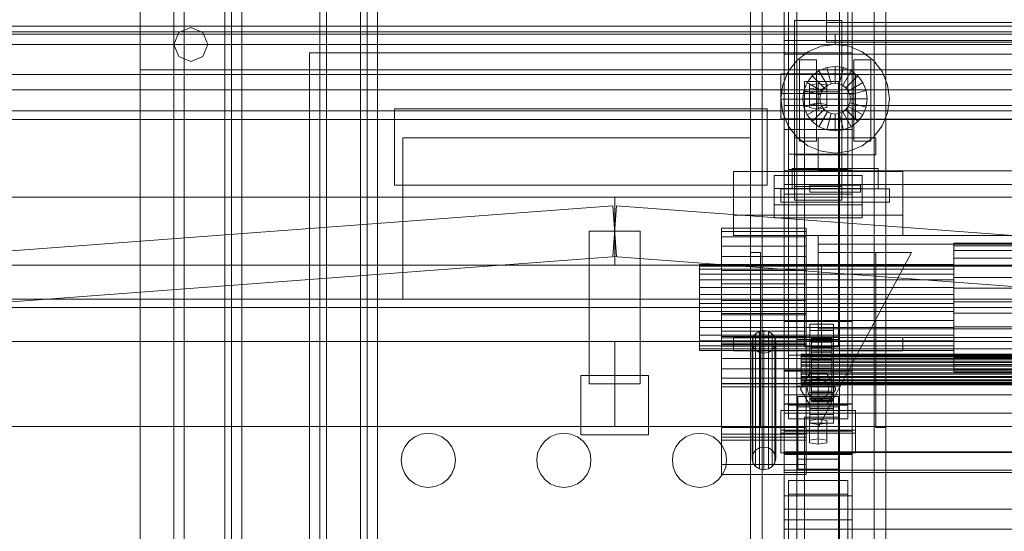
# Model space of a CAD drawing. Header units: millimetres. Extents: x -1970 to 61924, y -58230 to 6847.
# Tile 34 of 256: x -901 to -320, y -35712 to -35410. Entities that reach past the tile are written whole.
import ezdxf

# ---------------------------------------------------------------- set-up
doc = ezdxf.new("R2010")
doc.units = ezdxf.units.MM
for name, color, linetype, lineweight in [('COTAS_O', 1, 'Continuous', 0), ('COTAS_P', 1, 'Continuous', 0), ('frontal_C01', 7, 'Continuous', 0), ('frontal_C02', 7, 'Continuous', 0), ('frontal_C03', 7, 'Continuous', 0), ('frontal_C04', 7, 'Continuous', 0), ('frontal_dosificador', 7, 'Continuous', 0), ('frontal_mezcladora', 7, 'Continuous', 0)]:
    doc.layers.add(name, color=color, linetype=linetype, lineweight=lineweight)
doc.dimstyles.new('R19_100', dxfattribs={"dimtxt": 250, "dimasz": 150, "dimexe": 150, "dimexo": 80, "dimgap": 100, "dimtad": 1, "dimtih": 1, "dimtoh": 1, "dimdsep": 46, "dimcen": 0.09, "dimadec": 0, "dimazin": 0, "dimtfac": 1, "dimtdec": 4, "dimtofl": 0, "dimtmove": 0, "dimatfit": 3, "dimfxl": 1, "dimtolj": 1, "dimtzin": 0, "dimarcsym": 0})

# ---------------------------------------------------------------- blocks, each defined once
blk = doc.blocks.new('DIM_R26_43')
at = {"layer": 'COTAS_P'}
for p, q in [((-1750, -34600), (-1600, -34555)), ((2600, -34600), (2450, -34555)), ((-1750, -35500), (-1750, -34600)), ((-1750, -34600), (2600, -34600)), ((-1750, -34600), (-1600, -34645)), ((2600, -34600), (2450, -34645)), ((2600, -35500), (2600, -34600))]:
    blk.add_line(p, q, dxfattribs=at)
blk.add_text('4350 P', height=250, dxfattribs=at).set_placement((425, -34500))
blk = doc.blocks.new('DIM_R26_47')
at = {"layer": 'COTAS_P'}
for p, q in [((-850, -33400), (-150, -33400)), ((-150, -33400), (-195, -33550)), ((-150, -36000), (-150, -33400)), ((-150, -33400), (-105, -33550)), ((-150, -36000), (-195, -35850)), ((-150, -36000), (-105, -35850)), ((-850, -36000), (-150, -36000))]:
    blk.add_line(p, q, dxfattribs=at)
blk.add_text('2600 P', height=250, rotation=90, dxfattribs=at).set_placement((-250, -34700))
blk = doc.blocks.new('DIM_R26_50')
at = {"layer": 'COTAS_O'}
for p, q in [((-1480, -33670), (-780, -33670)), ((-780, -33670), (-825, -33820)), ((-780, -36000), (-780, -33670)), ((-780, -33670), (-735, -33820)), ((-780, -36000), (-825, -35850)), ((-780, -36000), (-735, -35850)), ((-1480, -36000), (-780, -36000))]:
    blk.add_line(p, q, dxfattribs=at)
blk.add_text('2330 O', height=250, rotation=90, dxfattribs=at).set_placement((-880, -34835))
blk = doc.blocks.new('DIM_R26_51')
at = {"layer": 'COTAS_O'}
for p, q in [((-1480, -35300), (-1330, -35255)), ((490, -35300), (340, -35255)), ((-1480, -36000), (-1480, -35300)), ((-1480, -35300), (490, -35300)), ((-1480, -35300), (-1330, -35345)), ((490, -35300), (340, -35345)), ((490, -36000), (490, -35300))]:
    blk.add_line(p, q, dxfattribs=at)
blk.add_text('1970 O', height=250, dxfattribs=at).set_placement((-495, -35200))
blk = doc.blocks.new('DIM_R26_52')
at = {"layer": 'COTAS_O'}
for p, q in [((-1400, -33000), (-700, -33000)), ((-700, -33000), (-745, -33150)), ((-700, -36000), (-700, -33000)), ((-700, -33000), (-655, -33150)), ((-700, -36000), (-745, -35850)), ((-700, -36000), (-655, -35850)), ((-1400, -36000), (-700, -36000))]:
    blk.add_line(p, q, dxfattribs=at)
blk.add_text('3000 O', height=250, rotation=90, dxfattribs=at).set_placement((-800, -34500))
blk = doc.blocks.new('DIM_R26_53')
at = {"layer": 'COTAS_O'}
for p, q in [((-1400, -35300), (-1250, -35255)), ((1400, -35300), (1250, -35255)), ((-1400, -36000), (-1400, -35300)), ((-1400, -35300), (1400, -35300)), ((-1400, -35300), (-1250, -35345)), ((1400, -35300), (1250, -35345)), ((1400, -36000), (1400, -35300))]:
    blk.add_line(p, q, dxfattribs=at)
blk.add_text('2800 O', height=250, dxfattribs=at).set_placement((0, -35200))

msp = doc.modelspace()

# ---------------------------------------------------------------- linework, layer by layer
at = {"layer": 'frontal_C01'}
for p, q in [((-470, -35975), (-470, -34599.343)), ((-463, -35975), (-463, -34599.343)), ((-397, -35975), (-397, -34599.343)), ((-390, -35975), (-390, -34599.343)), ((-470, -35975), (-470, -35273.382)), ((-463, -35975), (-463, -35273.382)), ((-397, -35975), (-397, -35273.382)), ((-390, -35975), (-390, -35273.382)), ((-450, -35617.505), (-450, -35293.967)), ((-410, -35293.967), (-410, -35617.505)), ((-450, -35665.654), (-450, -35342.115)), ((-410, -35665.654), (-410, -35342.115)), ((-450, -35666.598), (-450, -35343.06)), ((-410, -35343.06), (-410, -35666.598)), ((-442.5, -35830.021), (-442.5, -35348.555)), ((-417.5, -35348.555), (-417.5, -35830.021)), ((-447.5, -35637.535), (-447.5, -35358.275)), ((-412.5, -35358.275), (-412.5, -35637.535)), ((-447.5, -35645.624), (-447.5, -35366.363)), ((-412.5, -35645.624), (-412.5, -35366.363)), ((-442.5, -35857.548), (-442.5, -35376.083)), ((-417.5, -35857.548), (-417.5, -35376.083)), ((-450, -35705.117), (-450, -35381.578)), ((-410, -35705.117), (-410, -35381.578)), ((-450, -35422.675), (-450, -35384.156)), ((-450, -35392.244), (-450, -35430.763)), ((-425, -35412.142), (-425, -35398.445)), ((-444, -35418.968), (-444, -35410.879)), ((-444, -35410.879), (-416, -35410.879)), ((-444, -35508.68), (-444, -35410.879)), ((-425, -35410.001), (-425, -35423.698)), ((425, -35412.142), (-425, -35412.142)), ((-425, -35412.142), (-425, -35423.698)), ((-416, -35410.879), (-416, -35418.968)), ((-416, -35410.879), (-416, -35508.68)), ((450, -35422.675), (-450, -35422.675)), ((-450, -35422.675), (-450, -35430.763)), ((-416, -35418.968), (-444, -35418.968)), ((-444, -35418.968), (-444, -35516.769)), ((-425, -35423.698), (425, -35423.698)), ((-416, -35516.769), (-416, -35418.968)), ((-450, -35430.763), (450, -35430.763)), ((-450, -35469.085), (-450, -35460.996)), ((-450, -35460.996), (450, -35460.996)), ((-450, -35499.515), (-450, -35460.996)), ((450, -35469.085), (-450, -35469.085)), ((-450, -35469.085), (-450, -35507.603)), ((-456, -35519.426), (-456, -35502.171)), ((-456, -35502.171), (-404, -35502.171)), ((-456, -35509.875), (-456, -35502.171)), ((450, -35499.515), (-450, -35499.515)), ((-450, -35499.515), (-450, -35507.603)), ((-404, -35502.171), (-404, -35519.426)), ((-404, -35502.171), (-404, -35509.875)), ((-404, -35509.875), (-456, -35509.875)), ((-456, -35509.875), (-456, -35527.13)), ((-450, -35507.603), (450, -35507.603)), ((-416, -35508.68), (-444, -35508.68)), ((-444, -35508.68), (-444, -35516.769)), ((-416, -35516.769), (-416, -35508.68)), ((-404, -35527.13), (-404, -35509.875)), ((-404, -35519.426), (-456, -35519.426)), ((-456, -35519.426), (-456, -35527.13)), ((-444, -35516.769), (-416, -35516.769)), ((-404, -35527.13), (-404, -35519.426)), ((-456, -35527.13), (-404, -35527.13)), ((-410, -35616.933), (-450, -35616.933)), ((-450, -35616.933), (-450, -35666.226)), ((-450, -35819.138), (-450, -35616.933)), ((-450, -35665.654), (-450, -35617.505)), ((-450, -35617.505), (-410, -35617.505)), ((-410, -35666.226), (-410, -35616.933)), ((-410, -35616.933), (-410, -35819.138)), ((-410, -35617.505), (-410, -35665.654)), ((-450, -35642.157), (-450, -35631.373)), ((-450, -35631.373), (450, -35631.373)), ((-450, -35665.076), (-450, -35631.373)), ((-412.5, -35637.535), (-447.5, -35637.535)), ((-447.5, -35637.535), (-447.5, -35645.624)), ((-412.5, -35645.624), (-412.5, -35637.535)), ((-452, -35654.082), (-452, -35640.602)), ((-452, -35640.602), (-408, -35640.602)), ((-452, -35652.157), (-452, -35640.602)), ((450, -35642.157), (-450, -35642.157)), ((-450, -35642.157), (-450, -35675.861)), ((-408, -35640.602), (-408, -35654.082)), ((-408, -35640.602), (-408, -35652.157)), ((-447.5, -35645.624), (-412.5, -35645.624)), ((-438, -35650.038), (-438, -35644.646)), ((-438, -35644.646), (-418, -35644.646)), ((-438, -35796.387), (-438, -35644.646)), ((-418, -35650.038), (-438, -35650.038)), ((-438, -35650.038), (-438, -35801.779)), ((-430, -35645.724), (-435.196, -35646.533)), ((-435.196, -35646.533), (-435.196, -35648.151)), ((-435.196, -35658.089), (-435.196, -35646.533)), ((-435.196, -35648.151), (-430, -35648.96)), ((-435.196, -35659.706), (-435.196, -35648.151)), ((-424.804, -35646.533), (-430, -35645.724)), ((-430, -35657.28), (-430, -35645.724)), ((-430, -35648.96), (-424.804, -35648.151)), ((-430, -35648.96), (-430, -35660.515)), ((-424.804, -35648.151), (-424.804, -35646.533)), ((-424.804, -35658.089), (-424.804, -35646.533)), ((-424.804, -35659.706), (-424.804, -35648.151)), ((-418, -35644.646), (-418, -35650.038)), ((-418, -35644.646), (-418, -35796.387)), ((-418, -35801.779), (-418, -35650.038)), ((-408, -35652.157), (-452, -35652.157)), ((-452, -35652.157), (-452, -35665.638)), ((-408, -35654.082), (-452, -35654.082)), ((-452, -35654.082), (-452, -35665.638)), ((-408, -35665.638), (-408, -35652.157)), ((-408, -35665.638), (-408, -35654.082)), ((-435.196, -35658.089), (-430, -35657.28)), ((-435.196, -35659.706), (-435.196, -35658.089)), ((-430, -35660.515), (-435.196, -35659.706)), ((-430, -35657.28), (-424.804, -35658.089)), ((-424.804, -35659.706), (-430, -35660.515)), ((-424.804, -35658.089), (-424.804, -35659.706)), ((-452, -35665.638), (-408, -35665.638)), ((450, -35665.076), (-450, -35665.076)), ((-450, -35665.076), (-450, -35675.861)), ((-410, -35665.654), (-450, -35665.654)), ((-450, -35666.226), (-410, -35666.226)), ((-450, -35868.431), (-450, -35666.226)), ((-450, -35705.117), (-450, -35666.598)), ((-450, -35666.598), (-410, -35666.598)), ((-450, -35827.343), (-450, -35666.598)), ((-410, -35868.431), (-410, -35666.226)), ((-410, -35666.598), (-410, -35705.117)), ((-410, -35666.598), (-410, -35827.343)), ((-450, -35675.861), (450, -35675.861)), ((-447.5, -35689.902), (-447.5, -35681.813)), ((-447.5, -35681.813), (-412.5, -35681.813)), ((-447.5, -35839.74), (-447.5, -35681.813)), ((-412.5, -35681.813), (-412.5, -35689.902)), ((-412.5, -35681.813), (-412.5, -35839.74)), ((-412.5, -35689.902), (-447.5, -35689.902)), ((-447.5, -35847.829), (-447.5, -35689.902)), ((-412.5, -35847.829), (-412.5, -35689.902)), ((-410, -35705.117), (-450, -35705.117)), ((-450, -35865.862), (-450, -35705.117)), ((-410, -35865.862), (-410, -35705.117))]:
    msp.add_line(p, q, dxfattribs=at)
at = {"layer": 'frontal_C02'}
for p, q in [((-470, -35975), (-470, -33530.372)), ((-463, -35975), (-463, -33530.372)), ((-397, -35975), (-397, -33530.372)), ((-390, -35975), (-390, -33530.372)), ((-470, -35975), (-470, -34035.57)), ((-463, -35975), (-463, -34035.57)), ((-397, -35975), (-397, -34035.57)), ((-390, -35975), (-390, -34035.57)), ((-470, -35975), (-470, -34840.309)), ((-463, -35975), (-463, -34840.309)), ((-397, -35975), (-397, -34840.309)), ((-390, -35975), (-390, -34840.309)), ((-450, -35475.098), (-450, -35117.436)), ((-410, -35117.436), (-410, -35475.098)), ((-442.5, -35598.77), (-442.5, -35122.744)), ((-417.5, -35122.744), (-417.5, -35598.77)), ((-442.5, -35626.336), (-442.5, -35150.31)), ((-417.5, -35626.336), (-417.5, -35150.31)), ((-450, -35513.28), (-450, -35155.618)), ((-410, -35513.28), (-410, -35155.618)), ((-450, -35588.316), (-450, -35293.654)), ((-410, -35293.654), (-410, -35588.316)), ((-450, -35636.79), (-450, -35342.128)), ((-410, -35636.79), (-410, -35342.128)), ((-452, -35457.302), (-452, -35442.4)), ((-452, -35442.4), (-408, -35442.4)), ((-452, -35453.854), (-452, -35442.4)), ((-438, -35452.832), (-438, -35446.871)), ((-438, -35446.871), (-418, -35446.871)), ((-438, -35597.285), (-438, -35446.871)), ((-418, -35446.871), (-418, -35452.832)), ((-418, -35446.871), (-418, -35597.285)), ((-408, -35442.4), (-408, -35457.302)), ((-408, -35442.4), (-408, -35453.854)), ((-430, -35448.063), (-435.196, -35448.957)), ((-435.196, -35448.957), (-435.196, -35450.745)), ((-435.196, -35460.412), (-435.196, -35448.957)), ((-435.196, -35450.745), (-430, -35451.639)), ((-435.196, -35462.2), (-435.196, -35450.745)), ((-424.804, -35448.957), (-430, -35448.063)), ((-430, -35459.517), (-430, -35448.063)), ((-430, -35451.639), (-424.804, -35450.745)), ((-430, -35451.639), (-430, -35463.094)), ((-424.804, -35450.745), (-424.804, -35448.957)), ((-424.804, -35460.412), (-424.804, -35448.957)), ((-424.804, -35462.2), (-424.804, -35450.745)), ((-408, -35453.854), (-452, -35453.854)), ((-452, -35453.854), (-452, -35468.757)), ((-408, -35457.302), (-452, -35457.302)), ((-452, -35457.302), (-452, -35468.757)), ((-418, -35452.832), (-438, -35452.832)), ((-438, -35452.832), (-438, -35603.246)), ((-418, -35603.246), (-418, -35452.832)), ((-408, -35468.757), (-408, -35453.854)), ((-408, -35468.757), (-408, -35457.302)), ((-435.196, -35460.412), (-430, -35459.517)), ((-435.196, -35462.2), (-435.196, -35460.412)), ((-430, -35463.094), (-435.196, -35462.2)), ((-430, -35459.517), (-424.804, -35460.412)), ((-424.804, -35462.2), (-430, -35463.094)), ((-424.804, -35460.412), (-424.804, -35462.2)), ((-452, -35468.757), (-408, -35468.757)), ((-450, -35513.28), (-450, -35475.098)), ((-450, -35475.098), (-410, -35475.098)), ((-450, -35652.796), (-450, -35475.098)), ((-410, -35475.098), (-410, -35513.28)), ((-410, -35475.098), (-410, -35652.796)), ((-447.5, -35498.659), (-447.5, -35489.718)), ((-447.5, -35489.718), (-412.5, -35489.718)), ((-447.5, -35608.082), (-447.5, -35489.718)), ((-412.5, -35489.718), (-412.5, -35498.659)), ((-412.5, -35489.718), (-412.5, -35608.082)), ((-412.5, -35498.659), (-447.5, -35498.659)), ((-447.5, -35617.024), (-447.5, -35498.659)), ((-412.5, -35617.024), (-412.5, -35498.659)), ((-480, -35525.585), (-480, -35499.86)), ((-480, -35499.86), (-380, -35499.86)), ((-480, -35537.585), (-480, -35499.86)), ((-380, -35499.86), (-380, -35525.585)), ((-380, -35499.86), (-380, -35537.585)), ((-410, -35513.28), (-450, -35513.28)), ((-450, -35690.978), (-450, -35513.28)), ((-410, -35690.978), (-410, -35513.28)), ((-380, -35525.585), (-480, -35525.585)), ((-480, -35525.585), (-480, -35537.585)), ((-380, -35537.585), (-380, -35525.585)), ((-487, -35538.371), (-487, -35533.19)), ((-487, -35533.19), (-487, -35535.136)), ((-437, -35533.19), (-487, -35533.19)), ((-437, -35535.136), (-437, -35533.19)), ((-437, -35533.19), (-437, -35538.371)), ((-487, -35535.136), (-487, -35543.912)), ((-437, -35535.136), (-487, -35535.136)), ((-487, -35549.889), (-487, -35538.371)), ((-437, -35538.371), (-487, -35538.371)), ((-480, -35537.585), (-380, -35537.585)), ((-437, -35543.912), (-437, -35535.136)), ((-437, -35538.371), (-437, -35549.889)), ((-430, -35537.585), (-430, -35542.585)), ((430, -35537.585), (-430, -35537.585)), ((-487, -35543.912), (-487, -35558.182)), ((-437, -35543.912), (-487, -35543.912)), ((-437, -35558.182), (-437, -35543.912)), ((430, -35542.585), (-430, -35542.585)), ((-430, -35542.585), (-430, -35592.585)), ((-350, -35546.343), (-350, -35542.154)), ((-350, -35542.154), (-350, -35543.727)), ((350, -35542.154), (-350, -35542.154)), ((-350, -35543.727), (-350, -35550.822)), ((350, -35543.727), (-350, -35543.727)), ((-487, -35565.992), (-487, -35549.889)), ((-437, -35549.889), (-487, -35549.889)), ((-470, -35650.585), (-470, -35547.585)), ((-470, -35547.585), (-464, -35547.585)), ((-464, -35650.585), (-464, -35547.585)), ((-437, -35549.889), (-437, -35565.992)), ((-430, -35650.585), (-375, -35547.585)), ((-375, -35547.585), (-430, -35547.585)), ((-430, -35547.585), (-430, -35650.585)), ((-396, -35650.585), (-396, -35547.585)), ((-396, -35547.585), (-390, -35547.585)), ((-390, -35650.585), (-390, -35547.585)), ((-350, -35555.655), (-350, -35546.343)), ((350, -35546.343), (-350, -35546.343)), ((-350, -35550.822), (-350, -35562.36)), ((350, -35550.822), (-350, -35550.822)), ((-500, -35557.414), (-500, -35554.603)), ((-500, -35554.603), (-500, -35555.659)), ((-350, -35554.603), (-500, -35554.603)), ((-500, -35555.659), (-500, -35560.42)), ((-350, -35555.659), (-500, -35555.659)), ((-350, -35555.659), (-350, -35554.603)), ((-350, -35554.603), (-350, -35557.414)), ((-350, -35568.674), (-350, -35555.655)), ((350, -35555.655), (-350, -35555.655)), ((-350, -35560.42), (-350, -35555.659)), ((-500, -35563.663), (-500, -35557.414)), ((-350, -35557.414), (-500, -35557.414)), ((-500, -35560.42), (-500, -35568.163)), ((-350, -35560.42), (-500, -35560.42)), ((-487, -35558.182), (-487, -35575.773)), ((-437, -35558.182), (-487, -35558.182)), ((-437, -35575.773), (-437, -35558.182)), ((-350, -35557.414), (-350, -35563.663)), ((-350, -35568.163), (-350, -35560.42)), ((-350, -35562.36), (-350, -35576.583)), ((350, -35562.36), (-350, -35562.36)), ((-500, -35572.4), (-500, -35563.663)), ((-350, -35563.663), (-500, -35563.663)), ((-500, -35568.163), (-500, -35577.707)), ((-350, -35568.163), (-500, -35568.163)), ((-487, -35584.227), (-487, -35565.992)), ((-487, -35565.992), (-437, -35565.992)), ((-437, -35565.992), (-437, -35584.227)), ((-350, -35563.663), (-350, -35572.4)), ((-350, -35577.707), (-350, -35568.163)), ((-350, -35583.417), (-350, -35568.674)), ((-350, -35568.674), (350, -35568.674)), ((-500, -35582.293), (-500, -35572.4)), ((-500, -35572.4), (-350, -35572.4)), ((-350, -35572.4), (-350, -35582.293)), ((-500, -35577.707), (-500, -35587.6)), ((-350, -35577.707), (-500, -35577.707)), ((-487, -35575.773), (-487, -35594.008)), ((-437, -35575.773), (-487, -35575.773)), ((-437, -35594.008), (-437, -35575.773)), ((-350, -35576.583), (-350, -35591.326)), ((350, -35576.583), (-350, -35576.583)), ((-350, -35587.6), (-350, -35577.707)), ((-500, -35591.837), (-500, -35582.293)), ((-350, -35582.293), (-500, -35582.293)), ((-487, -35658.117), (-487, -35583.604)), ((-487, -35583.604), (-437, -35583.604)), ((-487, -35597.922), (-487, -35583.604)), ((-487, -35601.818), (-487, -35584.227)), ((-437, -35584.227), (-487, -35584.227)), ((-437, -35583.604), (-437, -35658.117)), ((-437, -35583.604), (-437, -35597.922)), ((-437, -35584.227), (-437, -35601.818)), ((-350, -35582.293), (-350, -35591.837)), ((-350, -35597.64), (-350, -35583.417)), ((350, -35583.417), (-350, -35583.417)), ((-500, -35587.6), (-500, -35596.337)), ((-350, -35587.6), (-500, -35587.6)), ((-500, -35599.58), (-500, -35591.837)), ((-350, -35591.837), (-500, -35591.837)), ((-410, -35588.205), (-450, -35588.205)), ((-450, -35588.205), (-450, -35636.9)), ((-450, -35723.904), (-450, -35588.205)), ((-450, -35636.79), (-450, -35588.316)), ((-450, -35588.316), (-410, -35588.316)), ((-435, -35593.467), (-435, -35589.89)), ((-435, -35589.89), (-421, -35589.89)), ((-435, -35629.982), (-435, -35589.89)), ((-421, -35589.89), (-421, -35593.467)), ((-421, -35589.89), (-421, -35629.982)), ((-410, -35636.9), (-410, -35588.205)), ((-410, -35588.205), (-410, -35723.904)), ((-410, -35588.316), (-410, -35636.79)), ((-350, -35596.337), (-350, -35587.6)), ((-350, -35591.326), (-350, -35604.345)), ((350, -35591.326), (-350, -35591.326)), ((-350, -35591.837), (-350, -35599.58)), ((-500, -35596.337), (-500, -35602.586)), ((-350, -35596.337), (-500, -35596.337)), ((-487, -35594.008), (-487, -35610.111)), ((-437, -35594.008), (-487, -35594.008)), ((-487, -35650.734), (-487, -35597.085)), ((-487, -35597.085), (-437, -35597.085)), ((-487, -35602.812), (-487, -35597.085)), ((-437, -35597.922), (-487, -35597.922)), ((-487, -35597.922), (-487, -35672.435)), ((-480, -35597.585), (-380, -35597.585)), ((-480, -35605.585), (-480, -35597.585)), ((-468.467, -35597.742), (-469, -35600.299)), ((-466.95, -35595.574), (-468.467, -35597.742)), ((-468.467, -35666.294), (-468.467, -35597.742)), ((-464.679, -35594.126), (-466.95, -35595.574)), ((-466.95, -35664.126), (-466.95, -35595.574)), ((-462, -35593.617), (-464.679, -35594.126)), ((-464.679, -35662.678), (-464.679, -35594.126)), ((-459.321, -35594.126), (-462, -35593.617)), ((-462, -35662.169), (-462, -35593.617)), ((-457.05, -35595.574), (-459.321, -35594.126)), ((-459.321, -35662.678), (-459.321, -35594.126)), ((-455.533, -35597.742), (-457.05, -35595.574)), ((-457.05, -35664.126), (-457.05, -35595.574)), ((-455, -35600.299), (-455.533, -35597.742)), ((-455.533, -35666.294), (-455.533, -35597.742)), ((-418, -35597.285), (-438, -35597.285)), ((-438, -35597.285), (-438, -35603.246)), ((-437, -35610.111), (-437, -35594.008)), ((-437, -35597.085), (-437, -35650.734)), ((-437, -35597.085), (-437, -35602.812)), ((-437, -35672.435), (-437, -35597.922)), ((-421, -35593.467), (-435, -35593.467)), ((-435, -35593.467), (-435, -35633.558)), ((-434, -35607.501), (-434, -35597.509)), ((-434, -35597.509), (-434, -35597.955)), ((-434, -35597.509), (-422, -35597.509)), ((-434, -35598.357), (-434, -35597.509)), ((-434, -35607.712), (-434, -35597.955)), ((-434, -35597.955), (-434, -35599.664)), ((-434, -35597.955), (-422, -35597.955)), ((-430, -35592.585), (-430, -35597.585)), ((430, -35592.585), (-430, -35592.585)), ((430, -35597.585), (-430, -35597.585)), ((-422, -35597.955), (-422, -35597.509)), ((-422, -35597.509), (-422, -35607.501)), ((-422, -35597.509), (-422, -35598.357)), ((-422, -35599.664), (-422, -35597.955)), ((-422, -35597.955), (-422, -35607.712)), ((-421, -35633.558), (-421, -35593.467)), ((-418, -35603.246), (-418, -35597.285)), ((-380, -35605.585), (-380, -35597.585)), ((-350, -35602.586), (-350, -35596.337)), ((-350, -35609.178), (-350, -35597.64)), ((350, -35597.64), (-350, -35597.64)), ((-500, -35604.341), (-500, -35599.58)), ((-350, -35599.58), (-500, -35599.58)), ((-500, -35602.586), (-500, -35605.397)), ((-350, -35602.586), (-500, -35602.586)), ((-487, -35654.552), (-487, -35600.903)), ((-487, -35600.903), (-437, -35600.903)), ((-487, -35624.767), (-487, -35600.903)), ((-487, -35616.088), (-487, -35601.818)), ((-437, -35601.818), (-487, -35601.818)), ((-437, -35602.812), (-487, -35602.812)), ((-487, -35602.812), (-487, -35656.461)), ((-469, -35600.299), (-468.467, -35602.856)), ((-469, -35668.851), (-469, -35600.299)), ((-468.467, -35602.856), (-466.95, -35605.024)), ((-468.467, -35671.408), (-468.467, -35602.856)), ((-457.05, -35605.024), (-455.533, -35602.856)), ((-455.533, -35602.856), (-455, -35600.299)), ((-455.533, -35671.408), (-455.533, -35602.856)), ((-455, -35600.299), (-455, -35668.851)), ((-442.5, -35626.336), (-442.5, -35598.77)), ((-442.5, -35598.77), (-417.5, -35598.77)), ((-438, -35603.246), (-418, -35603.246)), ((-437, -35600.903), (-437, -35654.552)), ((-437, -35600.903), (-437, -35624.767)), ((-437, -35601.818), (-437, -35616.088)), ((-437, -35656.461), (-437, -35602.812)), ((-435, -35603.005), (-435, -35599.428)), ((-435, -35599.428), (-421, -35599.428)), ((-435, -35639.519), (-435, -35599.428)), ((-421, -35603.005), (-435, -35603.005)), ((-435, -35603.005), (-435, -35643.096)), ((-434, -35607.902), (-434, -35598.357)), ((-434, -35598.357), (-422, -35598.357)), ((-434, -35600.44), (-434, -35598.357)), ((-434, -35608.522), (-434, -35599.664)), ((-434, -35599.664), (-434, -35602.521)), ((-434, -35599.664), (-422, -35599.664)), ((-434, -35608.889), (-434, -35600.44)), ((-434, -35600.44), (-422, -35600.44)), ((-434, -35603.618), (-434, -35600.44)), ((-434, -35609.875), (-434, -35602.521)), ((-434, -35602.521), (-434, -35606.329)), ((-434, -35602.521), (-422, -35602.521)), ((-434, -35610.394), (-434, -35603.618)), ((-434, -35603.618), (-422, -35603.618)), ((-434, -35607.673), (-434, -35603.618)), ((-422, -35598.357), (-422, -35607.902)), ((-422, -35598.357), (-422, -35600.44)), ((-422, -35602.521), (-422, -35599.664)), ((-422, -35599.664), (-422, -35608.522)), ((-422, -35600.44), (-422, -35608.889)), ((-422, -35600.44), (-422, -35603.618)), ((-422, -35606.329), (-422, -35602.521)), ((-422, -35602.521), (-422, -35609.875)), ((-422, -35603.618), (-422, -35610.394)), ((-422, -35603.618), (-422, -35607.673)), ((-421, -35599.428), (-421, -35603.005)), ((-421, -35599.428), (-421, -35639.519)), ((-421, -35643.096), (-421, -35603.005)), ((-417.5, -35598.77), (-417.5, -35626.336)), ((-350, -35599.58), (-350, -35604.341)), ((-350, -35605.397), (-350, -35602.586)), ((-500, -35605.397), (-500, -35604.341)), ((-350, -35604.341), (-500, -35604.341)), ((-350, -35605.397), (-500, -35605.397)), ((-480, -35605.585), (-380, -35605.585)), ((-470, -35605.585), (-463, -35605.585)), ((-470, -35975), (-470, -35605.585)), ((-466.95, -35605.024), (-464.679, -35606.472)), ((-466.95, -35673.576), (-466.95, -35605.024)), ((-464.679, -35606.472), (-462, -35606.981)), ((-464.679, -35675.024), (-464.679, -35606.472)), ((-463, -35975), (-463, -35605.585)), ((-463, -35605.585), (-397, -35605.585)), ((-462, -35606.981), (-459.321, -35606.472)), ((-462, -35675.533), (-462, -35606.981)), ((-459.321, -35606.472), (-457.05, -35605.024)), ((-459.321, -35675.024), (-459.321, -35606.472)), ((-457.05, -35673.576), (-457.05, -35605.024)), ((-412.5, -35608.082), (-447.5, -35608.082)), ((-447.5, -35608.082), (-447.5, -35617.024)), ((-440, -35607.902), (-440, -35607.501)), ((-440, -35607.501), (-440, -35607.712)), ((-440, -35607.501), (440, -35607.501)), ((-440, -35607.712), (-440, -35608.522)), ((-440, -35607.712), (440, -35607.712)), ((-440, -35608.889), (-440, -35607.902)), ((-440, -35607.902), (440, -35607.902)), ((-440, -35608.522), (-440, -35609.875)), ((-440, -35608.522), (440, -35608.522)), ((-440, -35610.394), (-440, -35608.889)), ((-440, -35608.889), (440, -35608.889)), ((-434, -35611.679), (-434, -35606.329)), ((-434, -35606.329), (-434, -35610.83)), ((-434, -35606.329), (-422, -35606.329)), ((-434, -35607.712), (-434, -35607.501)), ((-422, -35607.501), (-434, -35607.501)), ((-434, -35607.501), (-434, -35607.902)), ((-434, -35612.315), (-434, -35607.673)), ((-434, -35607.673), (-422, -35607.673)), ((-434, -35612.329), (-434, -35607.673)), ((-434, -35608.522), (-434, -35607.712)), ((-422, -35607.712), (-434, -35607.712)), ((-422, -35607.902), (-434, -35607.902)), ((-434, -35607.902), (-434, -35608.889)), ((-434, -35609.875), (-434, -35608.522)), ((-422, -35608.522), (-434, -35608.522)), ((-422, -35608.889), (-434, -35608.889)), ((-434, -35608.889), (-434, -35610.394)), ((-422, -35610.83), (-422, -35606.329)), ((-422, -35606.329), (-422, -35611.679)), ((-422, -35607.501), (-422, -35607.712)), ((-422, -35607.902), (-422, -35607.501)), ((-422, -35607.673), (-422, -35612.315)), ((-422, -35607.673), (-422, -35612.329)), ((-422, -35607.712), (-422, -35608.522)), ((-422, -35608.889), (-422, -35607.902)), ((-422, -35608.522), (-422, -35609.875)), ((-422, -35610.394), (-422, -35608.889)), ((-412.5, -35617.024), (-412.5, -35608.082)), ((-397, -35605.585), (-390, -35605.585)), ((-397, -35975), (-397, -35605.585)), ((-390, -35975), (-390, -35605.585)), ((-350, -35604.341), (-350, -35605.397)), ((-350, -35604.345), (-350, -35613.657)), ((350, -35604.345), (-350, -35604.345)), ((-350, -35616.273), (-350, -35609.178)), ((350, -35609.178), (-350, -35609.178)), ((-487, -35610.111), (-487, -35621.629)), ((-437, -35610.111), (-487, -35610.111)), ((-440, -35609.875), (-440, -35611.679)), ((-440, -35609.875), (440, -35609.875)), ((-440, -35612.315), (-440, -35610.394)), ((-440, -35610.394), (440, -35610.394)), ((-440, -35611.679), (-440, -35613.811)), ((-440, -35611.679), (440, -35611.679)), ((-440, -35614.521), (-440, -35612.315)), ((-440, -35612.315), (440, -35612.315)), ((-440, -35613.811), (-440, -35616.126)), ((440, -35613.811), (-440, -35613.811)), ((-440, -35616.861), (-440, -35614.521)), ((-440, -35614.521), (440, -35614.521)), ((-437, -35621.629), (-437, -35610.111)), ((-434, -35611.679), (-434, -35609.875)), ((-422, -35609.875), (-434, -35609.875)), ((-422, -35610.394), (-434, -35610.394)), ((-434, -35610.394), (-434, -35612.315)), ((-434, -35610.83), (-434, -35613.811)), ((-422, -35610.83), (-434, -35610.83)), ((-434, -35610.83), (-434, -35615.717)), ((-434, -35613.811), (-434, -35611.679)), ((-422, -35611.679), (-434, -35611.679)), ((-422, -35612.315), (-434, -35612.315)), ((-434, -35612.315), (-434, -35614.521)), ((-434, -35614.521), (-434, -35612.329)), ((-434, -35612.329), (-422, -35612.329)), ((-434, -35617.269), (-434, -35612.329)), ((-434, -35613.811), (-422, -35613.811)), ((-434, -35616.126), (-434, -35613.811)), ((-422, -35614.521), (-434, -35614.521)), ((-434, -35614.521), (-434, -35616.861)), ((-422, -35609.875), (-422, -35611.679)), ((-422, -35612.315), (-422, -35610.394)), ((-422, -35613.811), (-422, -35610.83)), ((-422, -35615.717), (-422, -35610.83)), ((-422, -35611.679), (-422, -35613.811)), ((-422, -35614.521), (-422, -35612.315)), ((-422, -35612.329), (-422, -35614.521)), ((-422, -35612.329), (-422, -35617.269)), ((-422, -35613.811), (-422, -35616.126)), ((-422, -35616.861), (-422, -35614.521)), ((-350, -35613.657), (-350, -35617.846)), ((350, -35613.657), (-350, -35613.657)), ((-487, -35624.864), (-487, -35616.088)), ((-437, -35616.088), (-487, -35616.088)), ((-447.5, -35617.024), (-412.5, -35617.024)), ((-440.4, -35628.085), (-435.2, -35619.078)), ((-440, -35616.126), (-440, -35618.466)), ((-440, -35616.126), (440, -35616.126)), ((-440, -35619.176), (-440, -35616.861)), ((-440, -35616.861), (440, -35616.861)), ((-440, -35618.466), (-440, -35620.671)), ((-440, -35618.466), (440, -35618.466)), ((-440, -35621.308), (-440, -35619.176)), ((-440, -35619.176), (440, -35619.176)), ((-440, -35620.671), (-440, -35622.592)), ((-440, -35620.671), (440, -35620.671)), ((-437, -35616.088), (-437, -35624.864)), ((-435.2, -35619.078), (-424.8, -35619.078)), ((-434, -35616.126), (-434, -35615.717)), ((-434, -35615.717), (-434, -35620.657)), ((-434, -35615.717), (-422, -35615.717)), ((-434, -35618.466), (-434, -35616.126)), ((-422, -35616.126), (-434, -35616.126)), ((-434, -35616.861), (-434, -35617.269)), ((-422, -35616.861), (-434, -35616.861)), ((-434, -35616.861), (-434, -35619.176)), ((-434, -35617.269), (-422, -35617.269)), ((-434, -35622.156), (-434, -35617.269)), ((-434, -35620.671), (-434, -35618.466)), ((-434, -35618.466), (-434, -35620.657)), ((-422, -35618.466), (-434, -35618.466)), ((-434, -35619.176), (-434, -35622.156)), ((-422, -35619.176), (-434, -35619.176)), ((-434, -35619.176), (-434, -35621.308)), ((-434, -35620.657), (-434, -35625.313)), ((-434, -35620.657), (-422, -35620.657)), ((-434, -35622.592), (-434, -35620.671)), ((-434, -35620.671), (-434, -35625.313)), ((-422, -35620.671), (-434, -35620.671)), ((-424.8, -35619.078), (-419.6, -35628.085)), ((-422, -35620.657), (-422, -35615.717)), ((-422, -35615.717), (-422, -35616.126)), ((-422, -35616.126), (-422, -35618.466)), ((-422, -35617.269), (-422, -35616.861)), ((-422, -35619.176), (-422, -35616.861)), ((-422, -35617.269), (-422, -35622.156)), ((-422, -35620.657), (-422, -35618.466)), ((-422, -35618.466), (-422, -35620.671)), ((-422, -35622.156), (-422, -35619.176)), ((-422, -35621.308), (-422, -35619.176)), ((-422, -35625.313), (-422, -35620.657)), ((-422, -35625.313), (-422, -35620.671)), ((-422, -35620.671), (-422, -35622.592)), ((-350, -35617.846), (-350, -35616.273)), ((350, -35616.273), (-350, -35616.273)), ((350, -35617.846), (-350, -35617.846)), ((-487, -35621.629), (-487, -35626.81)), ((-437, -35621.629), (-487, -35621.629)), ((-437, -35624.767), (-487, -35624.767)), ((-487, -35624.767), (-487, -35678.416)), ((-487, -35626.81), (-487, -35624.864)), ((-437, -35624.864), (-487, -35624.864)), ((-437, -35626.81), (-487, -35626.81)), ((-417.5, -35626.336), (-442.5, -35626.336)), ((-440, -35623.112), (-440, -35621.308)), ((-440, -35621.308), (440, -35621.308)), ((-440, -35622.592), (-440, -35624.097)), ((-440, -35622.592), (440, -35622.592)), ((-440, -35624.465), (-440, -35623.112)), ((-440, -35623.112), (440, -35623.112)), ((-440, -35624.097), (-440, -35625.084)), ((-440, -35624.097), (440, -35624.097)), ((-440, -35625.274), (-440, -35624.465)), ((-440, -35624.465), (440, -35624.465)), ((-440, -35625.084), (-440, -35625.486)), ((-440, -35625.084), (440, -35625.084)), ((-440, -35625.486), (-440, -35625.274)), ((-440, -35625.274), (440, -35625.274)), ((-440, -35625.486), (440, -35625.486)), ((-437, -35626.81), (-437, -35621.629)), ((-437, -35678.416), (-437, -35624.767)), ((-437, -35624.864), (-437, -35626.81)), ((-436.4, -35628.085), (-435.543, -35624.885)), ((-435.543, -35624.885), (-433.2, -35622.542)), ((-435, -35640.53), (-435, -35626.82)), ((-435, -35626.82), (-421, -35626.82)), ((-435, -35634.456), (-435, -35626.82)), ((-434, -35621.308), (-434, -35626.657)), ((-422, -35621.308), (-434, -35621.308)), ((-434, -35621.308), (-434, -35623.112)), ((-434, -35622.156), (-422, -35622.156)), ((-434, -35626.657), (-434, -35622.156)), ((-434, -35624.097), (-434, -35622.592)), ((-434, -35622.592), (-434, -35629.368)), ((-422, -35622.592), (-434, -35622.592)), ((-434, -35623.112), (-434, -35630.466)), ((-422, -35623.112), (-434, -35623.112)), ((-434, -35623.112), (-434, -35624.465)), ((-434, -35625.084), (-434, -35624.097)), ((-434, -35624.097), (-434, -35632.546)), ((-422, -35624.097), (-434, -35624.097)), ((-434, -35624.465), (-434, -35633.322)), ((-422, -35624.465), (-434, -35624.465)), ((-434, -35624.465), (-434, -35625.274)), ((-434, -35625.486), (-434, -35625.084)), ((-434, -35625.084), (-434, -35634.63)), ((-422, -35625.084), (-434, -35625.084)), ((-434, -35625.274), (-434, -35635.031)), ((-422, -35625.274), (-434, -35625.274)), ((-434, -35625.274), (-434, -35625.486)), ((-434, -35625.313), (-434, -35629.368)), ((-434, -35625.313), (-422, -35625.313)), ((-434, -35625.486), (-434, -35635.477)), ((-422, -35625.486), (-434, -35625.486)), ((-434, -35626.657), (-422, -35626.657)), ((-434, -35630.466), (-434, -35626.657)), ((-433.2, -35622.542), (-430, -35621.685)), ((-430, -35621.685), (-426.8, -35622.542)), ((-426.8, -35622.542), (-424.457, -35624.885)), ((-424.457, -35624.885), (-423.6, -35628.085)), ((-422, -35626.657), (-422, -35621.308)), ((-422, -35623.112), (-422, -35621.308)), ((-422, -35622.156), (-422, -35626.657)), ((-422, -35629.368), (-422, -35622.592)), ((-422, -35622.592), (-422, -35624.097)), ((-422, -35630.466), (-422, -35623.112)), ((-422, -35624.465), (-422, -35623.112)), ((-422, -35632.546), (-422, -35624.097)), ((-422, -35624.097), (-422, -35625.084)), ((-422, -35633.322), (-422, -35624.465)), ((-422, -35625.274), (-422, -35624.465)), ((-422, -35634.63), (-422, -35625.084)), ((-422, -35625.084), (-422, -35625.486)), ((-422, -35635.031), (-422, -35625.274)), ((-422, -35625.486), (-422, -35625.274)), ((-422, -35629.368), (-422, -35625.313)), ((-422, -35635.477), (-422, -35625.486)), ((-422, -35626.657), (-422, -35630.466)), ((-421, -35626.82), (-421, -35640.53)), ((-421, -35626.82), (-421, -35634.456)), ((-442, -35638.442), (-442, -35632.481)), ((-442, -35632.481), (-418, -35632.481)), ((-442, -35669.249), (-442, -35632.481)), ((-435.2, -35637.091), (-440.4, -35628.085)), ((-435.543, -35631.285), (-436.4, -35628.085)), ((-433.2, -35633.627), (-435.543, -35631.285)), ((-421, -35629.982), (-435, -35629.982)), ((-435, -35629.982), (-435, -35633.558)), ((-434, -35629.368), (-434, -35632.546)), ((-434, -35629.368), (-422, -35629.368)), ((-434, -35630.466), (-422, -35630.466)), ((-434, -35633.322), (-434, -35630.466)), ((-434, -35632.546), (-434, -35634.63)), ((-434, -35632.546), (-422, -35632.546)), ((-424.457, -35631.285), (-426.8, -35633.627)), ((-419.6, -35628.085), (-424.8, -35637.091)), ((-423.6, -35628.085), (-424.457, -35631.285)), ((-422, -35632.546), (-422, -35629.368)), ((-422, -35630.466), (-422, -35633.322)), ((-422, -35634.63), (-422, -35632.546)), ((-421, -35633.558), (-421, -35629.982)), ((-418, -35632.481), (-418, -35638.442)), ((-418, -35632.481), (-418, -35669.249)), ((-410, -35636.79), (-450, -35636.79)), ((-450, -35636.9), (-410, -35636.9)), ((-450, -35772.598), (-450, -35636.9)), ((-418, -35638.442), (-442, -35638.442)), ((-442, -35638.442), (-442, -35675.21)), ((-424.8, -35637.091), (-435.2, -35637.091)), ((-435, -35633.558), (-421, -35633.558)), ((-421, -35634.456), (-435, -35634.456)), ((-435, -35634.456), (-435, -35648.167)), ((-434, -35633.322), (-422, -35633.322)), ((-434, -35635.031), (-434, -35633.322)), ((-434, -35634.63), (-434, -35635.477)), ((-434, -35634.63), (-422, -35634.63)), ((-434, -35635.031), (-422, -35635.031)), ((-434, -35635.477), (-434, -35635.031)), ((-434, -35635.477), (-422, -35635.477)), ((-430, -35634.485), (-433.2, -35633.627)), ((-426.8, -35633.627), (-430, -35634.485)), ((-422, -35633.322), (-422, -35635.031)), ((-422, -35635.477), (-422, -35634.63)), ((-422, -35635.031), (-422, -35635.477)), ((-421, -35648.167), (-421, -35634.456)), ((-418, -35675.21), (-418, -35638.442)), ((-410, -35772.598), (-410, -35636.9)), ((-421, -35639.519), (-435, -35639.519)), ((-435, -35639.519), (-435, -35643.096)), ((-421, -35640.53), (-435, -35640.53)), ((-435, -35640.53), (-435, -35648.167)), ((-435, -35643.096), (-421, -35643.096)), ((-421, -35643.096), (-421, -35639.519)), ((-421, -35648.167), (-421, -35640.53)), ((-435, -35648.167), (-421, -35648.167)), ((-437, -35650.734), (-487, -35650.734)), ((-487, -35650.734), (-487, -35656.461)), ((-437, -35654.552), (-487, -35654.552)), ((-487, -35654.552), (-487, -35678.416)), ((-464, -35650.585), (-470, -35650.585)), ((-450, -35690.978), (-450, -35652.796)), ((-450, -35652.796), (-410, -35652.796)), ((-437, -35656.461), (-437, -35650.734)), ((-437, -35678.416), (-437, -35654.552)), ((-410, -35652.796), (-410, -35690.978)), ((-390, -35650.585), (-396, -35650.585)), ((-487, -35656.461), (-437, -35656.461)), ((-437, -35658.117), (-487, -35658.117)), ((-487, -35658.117), (-487, -35672.435)), ((-437, -35672.435), (-437, -35658.117)), ((-469, -35668.851), (-468.467, -35666.294)), ((-468.467, -35666.294), (-466.95, -35664.126)), ((-466.95, -35664.126), (-464.679, -35662.678)), ((-464.679, -35662.678), (-462, -35662.169)), ((-462, -35662.169), (-459.321, -35662.678)), ((-459.321, -35662.678), (-457.05, -35664.126)), ((-457.05, -35664.126), (-455.533, -35666.294)), ((-455.533, -35666.294), (-455, -35668.851)), ((-450, -35677.236), (-450, -35665.314)), ((-450, -35665.314), (450, -35665.314)), ((-450, -35698.723), (-450, -35665.314)), ((-487, -35672.435), (-437, -35672.435)), ((-468.467, -35671.408), (-469, -35668.851)), ((-466.95, -35673.576), (-468.467, -35671.408)), ((-455.533, -35671.408), (-457.05, -35673.576)), ((-455, -35668.851), (-455.533, -35671.408)), ((-418, -35669.249), (-442, -35669.249)), ((-442, -35669.249), (-442, -35675.21)), ((-418, -35675.21), (-418, -35669.249)), ((-487, -35678.416), (-437, -35678.416)), ((-464.679, -35675.024), (-466.95, -35673.576)), ((-462, -35675.533), (-464.679, -35675.024)), ((-459.321, -35675.024), (-462, -35675.533)), ((-457.05, -35673.576), (-459.321, -35675.024)), ((450, -35677.236), (-450, -35677.236)), ((-450, -35677.236), (-450, -35710.645)), ((-442, -35675.21), (-418, -35675.21)), ((-410, -35690.978), (-450, -35690.978)), ((450, -35698.723), (-450, -35698.723)), ((-450, -35698.723), (-450, -35710.645)), ((-450, -35710.645), (450, -35710.645))]:
    msp.add_line(p, q, dxfattribs=at)
at = {"layer": 'frontal_C03'}
for p, q in [((1530, -35414.158), (-1530, -35414.158)), ((1500, -35417.595), (-1500, -35417.595)), ((1500, -35442.718), (-1500, -35442.718)), ((-1500, -35451.701), (1500, -35451.701)), ((1530, -35464.158), (-1530, -35464.158)), ((1530, -35469.158), (-1530, -35469.158))]:
    msp.add_line(p, q, dxfattribs=at)
at = {"layer": 'frontal_C04'}
for p, q in [((-1400, -35419), (-420, -35419)), ((-420, -35419), (-420, -35425)), ((-420, -35419), (560, -35419)), ((-1400, -35425), (-420, -35425)), ((-442.627, -35434.373), (-436, -35429.287)), ((-436, -35429.287), (-428.282, -35426.09)), ((-428.282, -35426.09), (-420, -35425)), ((-420, -35425), (560, -35425)), ((-420, -35425), (-411.718, -35426.09)), ((-411.718, -35426.09), (-404, -35429.287)), ((-404, -35429.287), (-397.373, -35434.373)), ((-447.713, -35441), (-442.627, -35434.373)), ((-441, -35434), (-431, -35434)), ((-441, -35434), (-441, -35482)), ((-431, -35482), (-431, -35434)), ((-409, -35434), (-399, -35434)), ((-409, -35434), (-409, -35482)), ((-399, -35482), (-399, -35434)), ((-397.373, -35434.373), (-392.287, -35441)), ((-450.91, -35448.718), (-447.713, -35441)), ((-433.435, -35443.565), (-429.5, -35440.546)), ((-429.5, -35440.546), (-424.918, -35438.647)), ((-424.5, -35449.206), (-429.5, -35440.546)), ((-424.918, -35438.647), (-420, -35438)), ((-422.329, -35448.307), (-424.918, -35438.647)), ((-420, -35448), (-420, -35438)), ((-420, -35438), (-415.082, -35438.647)), ((-417.671, -35448.307), (-415.082, -35438.647)), ((-415.5, -35449.206), (-410.5, -35440.546)), ((-415.082, -35438.647), (-410.5, -35440.546)), ((-410.5, -35440.546), (-406.565, -35443.565)), ((-392.287, -35441), (-389.09, -35448.718)), ((-436.454, -35447.5), (-433.435, -35443.565)), ((-426.364, -35450.636), (-433.435, -35443.565)), ((-413.636, -35450.636), (-406.565, -35443.565)), ((-406.565, -35443.565), (-403.546, -35447.5)), ((-452, -35457), (-450.91, -35448.718)), ((-439, -35457), (-438.353, -35452.082)), ((-438.353, -35452.082), (-436.454, -35447.5)), ((-428.693, -35454.671), (-438.353, -35452.082)), ((-427.794, -35452.5), (-436.454, -35447.5)), ((-428.693, -35454.671), (-427.794, -35452.5)), ((-427.794, -35452.5), (-426.364, -35450.636)), ((-426.364, -35450.636), (-424.5, -35449.206)), ((-424.5, -35449.206), (-422.329, -35448.307)), ((-422.329, -35448.307), (-420, -35448)), ((-420, -35448), (-417.671, -35448.307)), ((-417.671, -35448.307), (-415.5, -35449.206)), ((-415.5, -35449.206), (-413.636, -35450.636)), ((-413.636, -35450.636), (-412.206, -35452.5)), ((-412.206, -35452.5), (-403.546, -35447.5)), ((-412.206, -35452.5), (-411.307, -35454.671)), ((-411.307, -35454.671), (-401.647, -35452.082)), ((-403.546, -35447.5), (-401.647, -35452.082)), ((-401.647, -35452.082), (-401, -35457)), ((-389.09, -35448.718), (-388, -35457)), ((-450.91, -35465.282), (-452, -35457)), ((-429, -35457), (-439, -35457)), ((-438.353, -35461.918), (-439, -35457)), ((-429, -35457), (-428.693, -35454.671)), ((-428.693, -35459.329), (-429, -35457)), ((-411.307, -35454.671), (-411, -35457)), ((-411, -35457), (-411.307, -35459.329)), ((-401, -35457), (-411, -35457)), ((-401, -35457), (-401.647, -35461.918)), ((-388, -35457), (-389.09, -35465.282)), ((-428.693, -35459.329), (-438.353, -35461.918)), ((-436.454, -35466.5), (-438.353, -35461.918)), ((-427.794, -35461.5), (-436.454, -35466.5)), ((-426.364, -35463.364), (-433.435, -35470.435)), ((-427.794, -35461.5), (-428.693, -35459.329)), ((-426.364, -35463.364), (-427.794, -35461.5)), ((-424.5, -35464.794), (-426.364, -35463.364)), ((-413.636, -35463.364), (-415.5, -35464.794)), ((-412.206, -35461.5), (-413.636, -35463.364)), ((-413.636, -35463.364), (-406.565, -35470.435)), ((-411.307, -35459.329), (-412.206, -35461.5)), ((-412.206, -35461.5), (-403.546, -35466.5)), ((-411.307, -35459.329), (-401.647, -35461.918)), ((-401.647, -35461.918), (-403.546, -35466.5)), ((-447.713, -35473), (-450.91, -35465.282)), ((-433.435, -35470.435), (-436.454, -35466.5)), ((-424.5, -35464.794), (-429.5, -35473.454)), ((-422.329, -35465.693), (-424.918, -35475.353)), ((-422.329, -35465.693), (-424.5, -35464.794)), ((-420, -35466), (-422.329, -35465.693)), ((-417.671, -35465.693), (-420, -35466)), ((-420, -35466), (-420, -35476)), ((-415.5, -35464.794), (-417.671, -35465.693)), ((-417.671, -35465.693), (-415.082, -35475.353)), ((-415.5, -35464.794), (-410.5, -35473.454)), ((-403.546, -35466.5), (-406.565, -35470.435)), ((-389.09, -35465.282), (-392.287, -35473)), ((-442.627, -35479.627), (-447.713, -35473)), ((-429.5, -35473.454), (-433.435, -35470.435)), ((-424.918, -35475.353), (-429.5, -35473.454)), ((-420, -35476), (-424.918, -35475.353)), ((-415.082, -35475.353), (-420, -35476)), ((-410.5, -35473.454), (-415.082, -35475.353)), ((-406.565, -35470.435), (-410.5, -35473.454)), ((-392.287, -35473), (-397.373, -35479.627)), ((-444, -35480), (-396, -35480)), ((-444, -35480), (-444, -35490)), ((-436, -35484.713), (-442.627, -35479.627)), ((-410, -35480), (-430, -35480)), ((-430, -35499), (-430, -35480)), ((-410, -35480), (-410, -35499)), ((-397.373, -35479.627), (-404, -35484.713)), ((-396, -35490), (-396, -35480)), ((-441, -35482), (-431, -35482)), ((-428.282, -35487.91), (-436, -35484.713)), ((-404, -35484.713), (-411.718, -35487.91)), ((-409, -35482), (-399, -35482)), ((-444, -35490), (-396, -35490)), ((-420, -35489), (-428.282, -35487.91)), ((-411.718, -35487.91), (-420, -35489)), ((-445.4, -35498), (-394.6, -35498)), ((-445.4, -35498), (-445.4, -35510)), ((-410, -35499), (-430, -35499)), ((-394.6, -35510), (-394.6, -35498)), ((-452, -35510), (-388, -35510)), ((-452, -35510), (-452, -35518)), ((-445.4, -35510), (-394.6, -35510)), ((-435, -35508), (-405, -35508)), ((-435, -35508), (-435, -35512)), ((-405, -35512), (-405, -35508)), ((-388, -35518), (-388, -35510)), ((-1750, -35515), (-550, -35515)), ((-550, -35515), (-550, -35555)), ((-550, -35515), (650, -35515)), ((-435, -35512), (-405, -35512)), ((-1751.122, -35610.042), (-551.122, -35520.042)), ((-551.122, -35520.042), (-548.878, -35549.958)), ((-548.878, -35520.042), (-551.122, -35549.958)), ((-548.878, -35520.042), (651.122, -35610.042)), ((-452, -35518), (-388, -35518)), ((-535, -35535), (-565, -35535)), ((-565, -35625), (-565, -35535)), ((-535, -35535), (-535, -35625)), ((-1748.878, -35639.958), (-548.878, -35549.958)), ((-551.122, -35549.958), (648.878, -35639.958)), ((-1750, -35555), (-550, -35555)), ((-550, -35555), (650, -35555)), ((-1750, -35575), (2600, -35575)), ((-1750, -35580), (2600, -35580)), ((-1750, -35600), (-550, -35600)), ((-550, -35600), (-550, -35650)), ((-550, -35600), (650, -35600)), ((-570, -35620), (-530, -35620)), ((-570, -35620), (-570, -35655)), ((-530, -35655), (-530, -35620)), ((-535, -35625), (-565, -35625)), ((-1750, -35650), (-550, -35650)), ((-550, -35650), (650, -35650)), ((-570, -35655), (-530, -35655))]:
    msp.add_line(p, q, dxfattribs=at)
at = {"layer": 'frontal_dosificador'}
for p, q in [((-830, -35980), (-830, -33440)), ((-770, -33440), (-770, -35980)), ((-830, -35440), (-830, -35380)), ((-770, -35440), (-770, -35380)), ((-770, -35440), (-770, -35400)), ((-810, -35425), (-807.071, -35417.929)), ((-807.071, -35417.929), (-800, -35415)), ((-800, -35415), (-792.929, -35417.929)), ((-792.929, -35417.929), (-790, -35425)), ((-807.071, -35432.071), (-810, -35425)), ((-790, -35425), (-792.929, -35432.071)), ((-800, -35435), (-807.071, -35432.071)), ((-792.929, -35432.071), (-800, -35435)), ((-730, -35430), (-410, -35430)), ((-730, -35780), (-730, -35430)), ((-410, -35430), (-410, -35780)), ((-830, -35440), (-770, -35440)), ((-770, -35440), (770, -35440)), ((-680, -35463), (-460, -35463)), ((-680, -35463), (-680, -35508)), ((-460, -35508), (-460, -35463)), ((-675, -35480), (-470, -35480)), ((-675, -35575), (-675, -35480)), ((-470, -35480), (-470, -35575)), ((-680, -35508), (-460, -35508)), ((-450, -35555), (-428, -35555)), ((-450, -35555), (-450, -35610)), ((-428, -35610), (-428, -35555)), ((-675, -35575), (-470, -35575)), ((-450, -35610), (-428, -35610)), ((-668, -35656.144), (-664.141, -35654.545)), ((-664.141, -35654.545), (-660, -35654)), ((-660, -35654), (-655.859, -35654.545)), ((-655.859, -35654.545), (-652, -35656.144)), ((-588, -35656.144), (-584.141, -35654.545)), ((-584.141, -35654.545), (-580, -35654)), ((-580, -35654), (-575.859, -35654.545)), ((-575.859, -35654.545), (-572, -35656.144)), ((-508, -35656.144), (-504.141, -35654.545)), ((-504.141, -35654.545), (-500, -35654)), ((-500, -35654), (-495.859, -35654.545)), ((-495.859, -35654.545), (-492, -35656.144)), ((-673.856, -35662), (-671.314, -35658.686)), ((-671.314, -35658.686), (-668, -35656.144)), ((-652, -35656.144), (-648.686, -35658.686)), ((-648.686, -35658.686), (-646.144, -35662)), ((-593.856, -35662), (-591.314, -35658.686)), ((-591.314, -35658.686), (-588, -35656.144)), ((-572, -35656.144), (-568.686, -35658.686)), ((-568.686, -35658.686), (-566.144, -35662)), ((-513.856, -35662), (-511.314, -35658.686)), ((-511.314, -35658.686), (-508, -35656.144)), ((-492, -35656.144), (-488.686, -35658.686)), ((-488.686, -35658.686), (-486.144, -35662)), ((-676, -35670), (-675.455, -35665.859)), ((-675.455, -35665.859), (-673.856, -35662)), ((-646.144, -35662), (-644.545, -35665.859)), ((-644.545, -35665.859), (-644, -35670)), ((-596, -35670), (-595.455, -35665.859)), ((-595.455, -35665.859), (-593.856, -35662)), ((-566.144, -35662), (-564.545, -35665.859)), ((-564.545, -35665.859), (-564, -35670)), ((-516, -35670), (-515.455, -35665.859)), ((-515.455, -35665.859), (-513.856, -35662)), ((-486.144, -35662), (-484.545, -35665.859)), ((-484.545, -35665.859), (-484, -35670)), ((-675.455, -35674.141), (-676, -35670)), ((-644, -35670), (-644.545, -35674.141)), ((-595.455, -35674.141), (-596, -35670)), ((-564, -35670), (-564.545, -35674.141)), ((-515.455, -35674.141), (-516, -35670)), ((-484, -35670), (-484.545, -35674.141)), ((-673.856, -35678), (-675.455, -35674.141)), ((-671.314, -35681.314), (-673.856, -35678)), ((-646.144, -35678), (-648.686, -35681.314)), ((-644.545, -35674.141), (-646.144, -35678)), ((-593.856, -35678), (-595.455, -35674.141)), ((-591.314, -35681.314), (-593.856, -35678)), ((-566.144, -35678), (-568.686, -35681.314)), ((-564.545, -35674.141), (-566.144, -35678)), ((-513.856, -35678), (-515.455, -35674.141)), ((-511.314, -35681.314), (-513.856, -35678)), ((-486.144, -35678), (-488.686, -35681.314)), ((-484.545, -35674.141), (-486.144, -35678)), ((-668, -35683.856), (-671.314, -35681.314)), ((-664.141, -35685.455), (-668, -35683.856)), ((-652, -35683.856), (-655.859, -35685.455)), ((-648.686, -35681.314), (-652, -35683.856)), ((-588, -35683.856), (-591.314, -35681.314)), ((-584.141, -35685.455), (-588, -35683.856)), ((-572, -35683.856), (-575.859, -35685.455)), ((-568.686, -35681.314), (-572, -35683.856)), ((-508, -35683.856), (-511.314, -35681.314)), ((-504.141, -35685.455), (-508, -35683.856)), ((-492, -35683.856), (-495.859, -35685.455)), ((-488.686, -35681.314), (-492, -35683.856)), ((-660, -35686), (-664.141, -35685.455)), ((-655.859, -35685.455), (-660, -35686)), ((-580, -35686), (-584.141, -35685.455)), ((-575.859, -35685.455), (-580, -35686)), ((-500, -35686), (-504.141, -35685.455)), ((-495.859, -35685.455), (-500, -35686))]:
    msp.add_line(p, q, dxfattribs=at)
at = {"layer": 'frontal_mezcladora'}
for p, q in [((-810, -35988), (-810, -34900)), ((-804, -35988), (-804, -34900)), ((-696, -35988), (-696, -34900)), ((-690, -35988), (-690, -34900)), ((-780, -35872.255), (-780, -35022.255)), ((-720, -35022.255), (-720, -35872.255)), ((-780, -35874.749), (-780, -35024.749)), ((-780, -35025.954), (-780, -35875.954)), ((-780, -35028.116), (-780, -35878.116)), ((-776, -35025.954), (-776, -35875.954)), ((-776, -35028.116), (-776, -35878.116)), ((-724, -35875.954), (-724, -35025.954)), ((-724, -35878.116), (-724, -35028.116)), ((-720, -35024.749), (-720, -35874.749)), ((-720, -35875.954), (-720, -35025.954)), ((-720, -35878.116), (-720, -35028.116)), ((-780, -35921.884), (-780, -35071.884)), ((-780, -35924.046), (-780, -35074.046)), ((-780, -35075.251), (-780, -35925.251)), ((-776, -35921.884), (-776, -35071.884)), ((-776, -35924.046), (-776, -35074.046)), ((-724, -35071.884), (-724, -35921.884)), ((-724, -35074.046), (-724, -35924.046)), ((-720, -35071.884), (-720, -35921.884)), ((-720, -35074.046), (-720, -35924.046)), ((-720, -35925.251), (-720, -35075.251)), ((-780, -35077.745), (-780, -35927.745)), ((-720, -35927.745), (-720, -35077.745))]:
    msp.add_line(p, q, dxfattribs=at)

# ---------------------------------------------------------------- dimensions: what is measured, and where the dimension line sits
at = {"layer": 'COTAS_O'}
for p1, p2, distance, picture, middle in [((-1400, -36000), (-1400, -33000), -700, 'DIM_R26_52', (-700, -34500)), ((-1480, -36000), (-1480, -33670), -700, 'DIM_R26_50', (-780, -34835)), ((-1480, -36000), (490, -36000), 700, 'DIM_R26_51', (-495, -35300)), ((-1400, -36000), (1400, -36000), 700, 'DIM_R26_53', (0, -35300))]:
    dim = msp.add_aligned_dim(p1=p1, p2=p2, distance=distance, text='<> O', dimstyle='R19_100', dxfattribs=at)
    dim.commit()
    dim.dimension.update_dxf_attribs({"geometry": picture, "text_midpoint": middle})
at = {"layer": 'COTAS_P'}
for p1, p2, distance, picture, middle in [((-850, -36000), (-850, -33400), -700, 'DIM_R26_47', (-150, -34700)), ((-1750, -35500), (2600, -35500), 900, 'DIM_R26_43', (425, -34600))]:
    dim = msp.add_aligned_dim(p1=p1, p2=p2, distance=distance, text='<> P', dimstyle='R19_100', dxfattribs=at)
    dim.commit()
    dim.dimension.update_dxf_attribs({"geometry": picture, "text_midpoint": middle})

doc.saveas('drawing.dxf')
